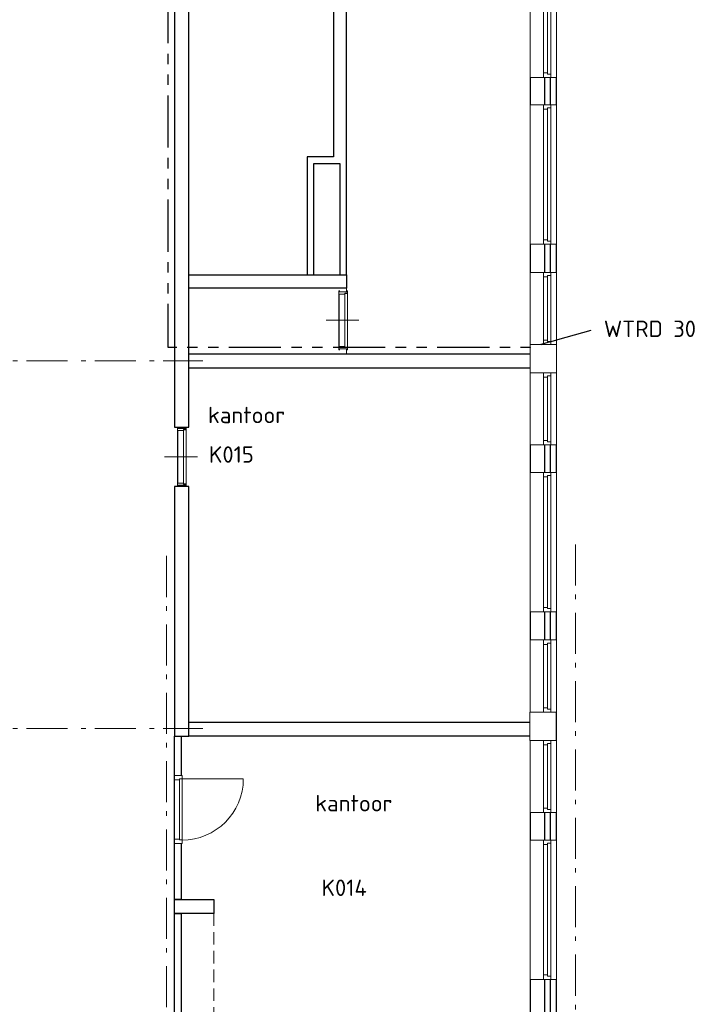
# Model space of a CAD drawing. Header units: millimetres. Extents: x -28579 to 211491, y -26192 to 102706.
# Tile 16 of 48: x 13038 to 23330, y 25143 to 40142. Entities that reach past the tile are written whole.
import ezdxf

# ---------------------------------------------------------------- set-up
doc = ezdxf.new("R2010")
doc.units = ezdxf.units.MM
doc.header["$LTSCALE"] = 100
for name, pattern in [('B0202', [28.125, 18.75, -3.125, 3.125, -3.125]), ('HIDDEN', [9.525, 6.35, -3.175]), ('PHANTOM2', [31.75, 15.875, -3.175, 3.175, -3.175, 3.175, -3.175]), ('STYLE_06', [1.041641, 0.625, -0.208282, 0.069427, -0.138931])]:
    doc.linetypes.add(name, pattern=pattern)
for name, color, linetype in [('AL22FF1-_KALKZANDST', 2, 'Continuous'), ('AT25_TEKST', 2, 'Continuous'), ('br.compartimentering', 4, 'B0202')]:
    doc.layers.add(name, color=color, linetype=linetype)
doc.layers.add('None', color=7, linetype='Continuous', lineweight=5)
doc.styles.add('03_100', font='isocpeur.ttf')
doc.styles.add('Tekton Plus Regular', font='isocpeur.ttf')

# ---------------------------------------------------------------- blocks, each defined once
blk = doc.blocks.new('Group-114')
at = {"color": 8, "linetype": 'Continuous', "lineweight": 5}
blk.add_wipeout([(-33666, 22956), (-33266, 22956), (-33266, 21856), (-33666, 21856)], dxfattribs=at).dxf.layer = 'None'
at = {"layer": 'None', "color": 8, "linetype": 'Continuous', "lineweight": 5}
blk.add_lwpolyline([(-33666, 22956), (-33266, 22956), (-33266, 21856), (-33666, 21856)], close=True, dxfattribs=at)
at = {"color": 8, "linetype": 'Continuous', "lineweight": 5}
blk.add_wipeout([(-33466, 22956), (-33352, 22956), (-33352, 21856), (-33466, 21856)], dxfattribs=at).dxf.layer = 'None'
at = {"layer": 'None', "color": 8, "linetype": 'Continuous', "lineweight": 5}
blk.add_lwpolyline([(-33466, 22956), (-33352, 22956), (-33352, 21856), (-33466, 21856)], close=True, dxfattribs=at)
at = {"color": 8, "linetype": 'Continuous', "lineweight": 5}
for points in [[(-33352, 22956), (-33466, 22956), (-33466, 22889), (-33402, 22889), (-33402, 22909), (-33352, 22909)], [(-33352, 21856), (-33466, 21856), (-33466, 21923), (-33402, 21923), (-33402, 21903), (-33352, 21903)]]:
    blk.add_wipeout(points, dxfattribs=at).dxf.layer = 'None'
at = {"layer": 'None', "color": 8, "linetype": 'Continuous', "lineweight": 5}
blk.add_line((-33402, 21923), (-33402, 22889), dxfattribs=at)
for points in [[(-33352, 22956), (-33466, 22956), (-33466, 22889), (-33402, 22889), (-33402, 22909), (-33352, 22909)], [(-33352, 21856), (-33466, 21856), (-33466, 21923), (-33402, 21923), (-33402, 21903), (-33352, 21903)]]:
    blk.add_lwpolyline(points, close=True, dxfattribs=at)
blk = doc.blocks.new('Group-118')
at = {"color": 8, "linetype": 'Continuous', "lineweight": 5}
blk.add_wipeout([(-33666, 18886), (-33266, 18886), (-33266, 17786), (-33666, 17786)], dxfattribs=at).dxf.layer = 'None'
at = {"layer": 'None', "color": 8, "linetype": 'Continuous', "lineweight": 5}
blk.add_lwpolyline([(-33666, 18886), (-33266, 18886), (-33266, 17786), (-33666, 17786)], close=True, dxfattribs=at)
at = {"color": 8, "linetype": 'Continuous', "lineweight": 5}
blk.add_wipeout([(-33466, 18886), (-33352, 18886), (-33352, 17786), (-33466, 17786)], dxfattribs=at).dxf.layer = 'None'
at = {"layer": 'None', "color": 8, "linetype": 'Continuous', "lineweight": 5}
blk.add_lwpolyline([(-33466, 18886), (-33352, 18886), (-33352, 17786), (-33466, 17786)], close=True, dxfattribs=at)
at = {"color": 8, "linetype": 'Continuous', "lineweight": 5}
for points in [[(-33352, 18886), (-33466, 18886), (-33466, 18819), (-33402, 18819), (-33402, 18839), (-33352, 18839)], [(-33352, 17786), (-33466, 17786), (-33466, 17853), (-33402, 17853), (-33402, 17833), (-33352, 17833)]]:
    blk.add_wipeout(points, dxfattribs=at).dxf.layer = 'None'
at = {"layer": 'None', "color": 8, "linetype": 'Continuous', "lineweight": 5}
blk.add_line((-33402, 18819), (-33402, 17853), dxfattribs=at)
for points in [[(-33352, 18886), (-33466, 18886), (-33466, 18819), (-33402, 18819), (-33402, 18839), (-33352, 18839)], [(-33352, 17786), (-33466, 17786), (-33466, 17853), (-33402, 17853), (-33402, 17833), (-33352, 17833)]]:
    blk.add_lwpolyline(points, close=True, dxfattribs=at)
blk = doc.blocks.new('Group-119')
at = {"color": 8, "linetype": 'Continuous', "lineweight": 5}
blk.add_wipeout([(-33666, 17356), (-33266, 17356), (-33266, 16256), (-33666, 16256)], dxfattribs=at).dxf.layer = 'None'
at = {"layer": 'None', "color": 8, "linetype": 'Continuous', "lineweight": 5}
blk.add_lwpolyline([(-33666, 17356), (-33266, 17356), (-33266, 16256), (-33666, 16256)], close=True, dxfattribs=at)
at = {"color": 8, "linetype": 'Continuous', "lineweight": 5}
blk.add_wipeout([(-33466, 17356), (-33352, 17356), (-33352, 16256), (-33466, 16256)], dxfattribs=at).dxf.layer = 'None'
at = {"layer": 'None', "color": 8, "linetype": 'Continuous', "lineweight": 5}
blk.add_lwpolyline([(-33466, 17356), (-33352, 17356), (-33352, 16256), (-33466, 16256)], close=True, dxfattribs=at)
at = {"color": 8, "linetype": 'Continuous', "lineweight": 5}
for points in [[(-33352, 17356), (-33466, 17356), (-33466, 17289), (-33402, 17289), (-33402, 17309), (-33352, 17309)], [(-33352, 16256), (-33466, 16256), (-33466, 16323), (-33402, 16323), (-33402, 16303), (-33352, 16303)]]:
    blk.add_wipeout(points, dxfattribs=at).dxf.layer = 'None'
at = {"layer": 'None', "color": 8, "linetype": 'Continuous', "lineweight": 5}
blk.add_line((-33402, 17289), (-33402, 16323), dxfattribs=at)
for points in [[(-33352, 17356), (-33466, 17356), (-33466, 17289), (-33402, 17289), (-33402, 17309), (-33352, 17309)], [(-33352, 16256), (-33466, 16256), (-33466, 16323), (-33402, 16323), (-33402, 16303), (-33352, 16303)]]:
    blk.add_lwpolyline(points, close=True, dxfattribs=at)
blk = doc.blocks.new('Group-120')
at = {"color": 8, "linetype": 'Continuous', "lineweight": 5}
blk.add_wipeout([(-33666, 13286), (-33266, 13286), (-33266, 12186), (-33666, 12186)], dxfattribs=at).dxf.layer = 'None'
at = {"layer": 'None', "color": 8, "linetype": 'Continuous', "lineweight": 5}
blk.add_lwpolyline([(-33666, 13286), (-33266, 13286), (-33266, 12186), (-33666, 12186)], close=True, dxfattribs=at)
at = {"color": 8, "linetype": 'Continuous', "lineweight": 5}
blk.add_wipeout([(-33466, 13286), (-33352, 13286), (-33352, 12186), (-33466, 12186)], dxfattribs=at).dxf.layer = 'None'
at = {"layer": 'None', "color": 8, "linetype": 'Continuous', "lineweight": 5}
blk.add_lwpolyline([(-33466, 13286), (-33352, 13286), (-33352, 12186), (-33466, 12186)], close=True, dxfattribs=at)
at = {"color": 8, "linetype": 'Continuous', "lineweight": 5}
for points in [[(-33352, 13286), (-33466, 13286), (-33466, 13219), (-33402, 13219), (-33402, 13239), (-33352, 13239)], [(-33352, 12186), (-33466, 12186), (-33466, 12253), (-33402, 12253), (-33402, 12233), (-33352, 12233)]]:
    blk.add_wipeout(points, dxfattribs=at).dxf.layer = 'None'
at = {"layer": 'None', "color": 8, "linetype": 'Continuous', "lineweight": 5}
blk.add_line((-33402, 13219), (-33402, 12253), dxfattribs=at)
for points in [[(-33352, 13286), (-33466, 13286), (-33466, 13219), (-33402, 13219), (-33402, 13239), (-33352, 13239)], [(-33352, 12186), (-33466, 12186), (-33466, 12253), (-33402, 12253), (-33402, 12233), (-33352, 12233)]]:
    blk.add_lwpolyline(points, close=True, dxfattribs=at)
blk = doc.blocks.new('Group-121')
at = {"color": 8, "linetype": 'Continuous', "lineweight": 5}
blk.add_wipeout([(-33666, 15837), (-33266, 15837), (-33266, 13716), (-33666, 13716)], dxfattribs=at).dxf.layer = 'None'
at = {"layer": 'None', "color": 8, "linetype": 'Continuous', "lineweight": 5}
blk.add_lwpolyline([(-33666, 15837), (-33266, 15837), (-33266, 13716), (-33666, 13716)], close=True, dxfattribs=at)
at = {"color": 8, "linetype": 'Continuous', "lineweight": 5}
blk.add_wipeout([(-33466, 15837), (-33352, 15837), (-33352, 13716), (-33466, 13716)], dxfattribs=at).dxf.layer = 'None'
at = {"layer": 'None', "color": 8, "linetype": 'Continuous', "lineweight": 5}
blk.add_lwpolyline([(-33466, 15837), (-33352, 15837), (-33352, 13716), (-33466, 13716)], close=True, dxfattribs=at)
at = {"color": 8, "linetype": 'Continuous', "lineweight": 5}
for points in [[(-33352, 15837), (-33466, 15837), (-33466, 15770), (-33402, 15770), (-33402, 15790), (-33352, 15790)], [(-33352, 13716), (-33466, 13716), (-33466, 13783), (-33402, 13783), (-33402, 13763), (-33352, 13763)]]:
    blk.add_wipeout(points, dxfattribs=at).dxf.layer = 'None'
at = {"layer": 'None', "color": 8, "linetype": 'Continuous', "lineweight": 5}
blk.add_line((-33402, 15770), (-33402, 13783), dxfattribs=at)
for points in [[(-33352, 15837), (-33466, 15837), (-33466, 15770), (-33402, 15770), (-33402, 15790), (-33352, 15790)], [(-33352, 13716), (-33466, 13716), (-33466, 13783), (-33402, 13783), (-33402, 13763), (-33352, 13763)]]:
    blk.add_lwpolyline(points, close=True, dxfattribs=at)
blk = doc.blocks.new('Group-122')
at = {"color": 8, "linetype": 'Continuous', "lineweight": 5}
blk.add_wipeout([(-33666, 11756), (-33266, 11756), (-33266, 10656), (-33666, 10656)], dxfattribs=at).dxf.layer = 'None'
at = {"layer": 'None', "color": 8, "linetype": 'Continuous', "lineweight": 5}
blk.add_lwpolyline([(-33666, 11756), (-33266, 11756), (-33266, 10656), (-33666, 10656)], close=True, dxfattribs=at)
at = {"color": 8, "linetype": 'Continuous', "lineweight": 5}
blk.add_wipeout([(-33466, 11756), (-33352, 11756), (-33352, 10656), (-33466, 10656)], dxfattribs=at).dxf.layer = 'None'
at = {"layer": 'None', "color": 8, "linetype": 'Continuous', "lineweight": 5}
blk.add_lwpolyline([(-33466, 11756), (-33352, 11756), (-33352, 10656), (-33466, 10656)], close=True, dxfattribs=at)
at = {"color": 8, "linetype": 'Continuous', "lineweight": 5}
for points in [[(-33352, 11756), (-33466, 11756), (-33466, 11689), (-33402, 11689), (-33402, 11709), (-33352, 11709)], [(-33352, 10656), (-33466, 10656), (-33466, 10723), (-33402, 10723), (-33402, 10703), (-33352, 10703)]]:
    blk.add_wipeout(points, dxfattribs=at).dxf.layer = 'None'
at = {"layer": 'None', "color": 8, "linetype": 'Continuous', "lineweight": 5}
blk.add_line((-33402, 11689), (-33402, 10723), dxfattribs=at)
for points in [[(-33352, 11756), (-33466, 11756), (-33466, 11689), (-33402, 11689), (-33402, 11709), (-33352, 11709)], [(-33352, 10656), (-33466, 10656), (-33466, 10723), (-33402, 10723), (-33402, 10703), (-33352, 10703)]]:
    blk.add_lwpolyline(points, close=True, dxfattribs=at)
blk = doc.blocks.new('Group-124')
at = {"color": 8, "linetype": 'Continuous', "lineweight": 5}
blk.add_wipeout([(-33666, 10237), (-33266, 10237), (-33266, 8116), (-33666, 8116)], dxfattribs=at).dxf.layer = 'None'
at = {"layer": 'None', "color": 8, "linetype": 'Continuous', "lineweight": 5}
blk.add_lwpolyline([(-33666, 10237), (-33266, 10237), (-33266, 8116), (-33666, 8116)], close=True, dxfattribs=at)
at = {"color": 8, "linetype": 'Continuous', "lineweight": 5}
blk.add_wipeout([(-33466, 10237), (-33352, 10237), (-33352, 8116), (-33466, 8116)], dxfattribs=at).dxf.layer = 'None'
at = {"layer": 'None', "color": 8, "linetype": 'Continuous', "lineweight": 5}
blk.add_lwpolyline([(-33466, 10237), (-33352, 10237), (-33352, 8116), (-33466, 8116)], close=True, dxfattribs=at)
at = {"color": 8, "linetype": 'Continuous', "lineweight": 5}
for points in [[(-33352, 10237), (-33466, 10237), (-33466, 10170), (-33402, 10170), (-33402, 10190), (-33352, 10190)], [(-33352, 8116), (-33466, 8116), (-33466, 8183), (-33402, 8183), (-33402, 8163), (-33352, 8163)]]:
    blk.add_wipeout(points, dxfattribs=at).dxf.layer = 'None'
at = {"layer": 'None', "color": 8, "linetype": 'Continuous', "lineweight": 5}
blk.add_line((-33402, 10170), (-33402, 8183), dxfattribs=at)
for points in [[(-33352, 10237), (-33466, 10237), (-33466, 10170), (-33402, 10170), (-33402, 10190), (-33352, 10190)], [(-33352, 8116), (-33466, 8116), (-33466, 8183), (-33402, 8183), (-33402, 8163), (-33352, 8163)]]:
    blk.add_lwpolyline(points, close=True, dxfattribs=at)
blk = doc.blocks.new('Group-125')
at = {"color": 8, "linetype": 'Continuous', "lineweight": 5}
blk.add_wipeout([(-33666, 21437), (-33266, 21437), (-33266, 19316), (-33666, 19316)], dxfattribs=at).dxf.layer = 'None'
at = {"layer": 'None', "color": 8, "linetype": 'Continuous', "lineweight": 5}
blk.add_lwpolyline([(-33666, 21437), (-33266, 21437), (-33266, 19316), (-33666, 19316)], close=True, dxfattribs=at)
at = {"color": 8, "linetype": 'Continuous', "lineweight": 5}
blk.add_wipeout([(-33466, 21437), (-33352, 21437), (-33352, 19316), (-33466, 19316)], dxfattribs=at).dxf.layer = 'None'
at = {"layer": 'None', "color": 8, "linetype": 'Continuous', "lineweight": 5}
blk.add_lwpolyline([(-33466, 21437), (-33352, 21437), (-33352, 19316), (-33466, 19316)], close=True, dxfattribs=at)
at = {"color": 8, "linetype": 'Continuous', "lineweight": 5}
for points in [[(-33352, 21437), (-33466, 21437), (-33466, 21370), (-33402, 21370), (-33402, 21390), (-33352, 21390)], [(-33352, 19316), (-33466, 19316), (-33466, 19383), (-33402, 19383), (-33402, 19363), (-33352, 19363)]]:
    blk.add_wipeout(points, dxfattribs=at).dxf.layer = 'None'
at = {"layer": 'None', "color": 8, "linetype": 'Continuous', "lineweight": 5}
blk.add_line((-33402, 19383), (-33402, 21370), dxfattribs=at)
for points in [[(-33352, 21437), (-33466, 21437), (-33466, 21370), (-33402, 21370), (-33402, 21390), (-33352, 21390)], [(-33352, 19316), (-33466, 19316), (-33466, 19383), (-33402, 19383), (-33402, 19363), (-33352, 19363)]]:
    blk.add_lwpolyline(points, close=True, dxfattribs=at)
blk = doc.blocks.new('Group-127')
at = {"layer": 'None', "color": 7}
for name in ['Group-114', 'Group-125', 'Group-118', 'Group-119', 'Group-121', 'Group-120', 'Group-122', 'Group-124']:
    blk.add_blockref(name, (0, 0), dxfattribs=at)
blk = doc.blocks.new('Group-130')
at = {"color": 8, "linetype": 'Continuous', "lineweight": 5}
blk.add_wipeout([(-39041, 15682), (-39041, 16548), (-38911, 16548), (-38911, 15682)], dxfattribs=at).dxf.layer = 'None'
at = {"layer": 'None', "color": 8, "linetype": 'Continuous', "lineweight": 5}
blk.add_lwpolyline([(-39041, 15682), (-39041, 16548), (-38911, 16548), (-38911, 15682)], close=True, dxfattribs=at)
at = {"color": 8, "linetype": 'Continuous', "lineweight": 5}
blk.add_wipeout([(-38950, 15705), (-38950, 16525), (-38911, 16525), (-38911, 15705)], dxfattribs=at).dxf.layer = 'None'
at = {"layer": 'None', "color": 8, "linetype": 'Continuous', "lineweight": 5}
blk.add_lwpolyline([(-38950, 15705), (-38950, 16525), (-38911, 16525), (-38911, 15705)], close=True, dxfattribs=at)
at = {"color": 8, "linetype": 'Continuous', "lineweight": 5}
blk.add_wipeout([(-39036, 15715), (-39036, 16515), (-38950, 16515), (-38950, 15715)], dxfattribs=at).dxf.layer = 'None'
at = {"layer": 'None', "color": 8, "linetype": 'Continuous', "lineweight": 5}
for p, q in [((-39026, 16548), (-38926, 16548)), ((-38738, 16117), (-39238, 16117)), ((-39026, 15682), (-38926, 15682))]:
    blk.add_line(p, q, dxfattribs=at)
for points in [[(-38926, 16565), (-38911, 16565), (-38911, 16530), (-38950, 16530), (-38950, 16515), (-39041, 16515), (-39041, 16565), (-39026, 16565)], [(-38926, 15665), (-38911, 15665), (-38911, 15700), (-38950, 15700), (-38950, 15715), (-39041, 15715), (-39041, 15665), (-39026, 15665)]]:
    blk.add_lwpolyline(points, dxfattribs=at)
blk.add_lwpolyline([(-39036, 15715), (-39036, 16515), (-38950, 16515), (-38950, 15715)], close=True, dxfattribs=at)
blk = doc.blocks.new('Group-162')
at = {"color": 8, "linetype": 'Continuous', "lineweight": 5}
blk.add_wipeout([(-36581, 17762), (-36581, 18628), (-36451, 18628), (-36451, 17762)], dxfattribs=at).dxf.layer = 'None'
at = {"layer": 'None', "color": 8, "linetype": 'Continuous', "lineweight": 5}
blk.add_lwpolyline([(-36581, 17762), (-36581, 18628), (-36451, 18628), (-36451, 17762)], close=True, dxfattribs=at)
at = {"color": 8, "linetype": 'Continuous', "lineweight": 5}
blk.add_wipeout([(-36490, 17785), (-36490, 18605), (-36451, 18605), (-36451, 17785)], dxfattribs=at).dxf.layer = 'None'
at = {"layer": 'None', "color": 8, "linetype": 'Continuous', "lineweight": 5}
blk.add_lwpolyline([(-36490, 17785), (-36490, 18605), (-36451, 18605), (-36451, 17785)], close=True, dxfattribs=at)
at = {"color": 8, "linetype": 'Continuous', "lineweight": 5}
blk.add_wipeout([(-36576, 17795), (-36576, 18595), (-36490, 18595), (-36490, 17795)], dxfattribs=at).dxf.layer = 'None'
at = {"layer": 'None', "color": 8, "linetype": 'Continuous', "lineweight": 5}
for p, q in [((-36566, 18628), (-36466, 18628)), ((-36278, 18197), (-36778, 18197)), ((-36566, 17762), (-36466, 17762))]:
    blk.add_line(p, q, dxfattribs=at)
for points in [[(-36466, 18645), (-36451, 18645), (-36451, 18610), (-36490, 18610), (-36490, 18595), (-36581, 18595), (-36581, 18645), (-36566, 18645)], [(-36466, 17745), (-36451, 17745), (-36451, 17780), (-36490, 17780), (-36490, 17795), (-36581, 17795), (-36581, 17745), (-36566, 17745)]]:
    blk.add_lwpolyline(points, dxfattribs=at)
blk.add_lwpolyline([(-36576, 17795), (-36576, 18595), (-36490, 18595), (-36490, 17795)], close=True, dxfattribs=at)

msp = doc.modelspace()

# ---------------------------------------------------------------- linework, layer by layer
at = {"layer": 'None', "color": 8, "linetype": 'STYLE_06', "lineweight": 5, "ltscale": 10}
msp.add_line((15273, 9473), (15273, 32173), dxfattribs=at)
at = {"layer": 'None', "color": 8, "linetype": 'HIDDEN', "lineweight": 5, "ltscale": 0.3}
msp.add_lwpolyline([(15397, 26528), (15997, 26528), (15997, 23828), (15397, 23828)], close=True, dxfattribs=at)

# ---------------------------------------------------------------- texts
at = {"layer": 'AT25_TEKST', "style": '03_100'}
msp.add_text('WTRD 30', height=249.999995, dxfattribs=at).set_placement((21937.19239, 35307.71033))
at = {"layer": 'None', "color": 1, "char_height": 250, "attachment_point": 1, "line_spacing_factor": 0.976858, "style": 'Tekton Plus Regular'}
for s, insert in [('K015', (15920, 33643.30664)), ('K014', (17635, 27043.30664))]:
    msp.add_mtext(s, dxfattribs=dict(at, insert=insert))

# ---------------------------------------------------------------- wipeouts: each hides what was drawn before it
at = {"color": 8, "linetype": 'Continuous', "lineweight": 5}
for points in [[(20694, 23189), (21037, 23189), (21037, 23193), (21037, 46243), (20817, 46243), (20817, 23193), (20694, 23193)], [(21117, 23128), (21217, 23128), (21217, 23232), (21217, 46243), (21117, 46243), (21117, 23232)], [(15397, 44043), (15397, 33933), (15617, 33933), (15617, 44043)], [(18017, 37953), (18017, 38053), (18017, 39713), (18017, 40428), (18017, 40648), (17524, 40648), (17524, 40428), (17817, 40428), (17817, 38053), (17517, 38053), (17417, 38053), (17417, 37953), (17417, 36253), (17517, 36253), (17517, 37953), (17917, 37953), (17917, 35053), (18017, 35053)]]:
    msp.add_wipeout(points, dxfattribs=at).dxf.layer = 'None'
at = {"color": 1, "linetype": 'Continuous', "lineweight": 35}
for points in [[(15907, 33792.48), (17463.10011, 33792.48), (17463.10011, 34326), (15907, 34326)], [(17541, 27333), (19116.00009, 27333), (19116.00009, 28413), (17541, 28413)]]:
    msp.add_wipeout(points, dxfattribs=at).dxf.layer = 'None'

# ---------------------------------------------------------------- next in the draw order: linework, layer by layer
at = {"layer": 'AL22FF1-_KALKZANDST'}
for points in [[(20694, 23189), (21037, 23189), (21037, 23193), (21037, 46243), (20817, 46243), (20817, 23193), (20694, 23193)], [(21117, 23132), (21217, 23132), (21217, 23232), (21217, 46243), (21117, 46243), (21117, 23232)], [(15397, 44043), (15397, 33933), (15617, 33933), (15617, 44043)], [(18017, 37953), (18017, 38053), (18017, 39713), (18017, 40428), (18017, 40648), (17524, 40648), (17524, 40428), (17817, 40428), (17817, 38053), (17517, 38053), (17417, 38053), (17417, 37953), (17417, 36253), (17517, 36253), (17517, 37953), (17917, 37953), (17917, 35053), (18017, 35053)]]:
    msp.add_lwpolyline(points, close=True, dxfattribs=at)

# ---------------------------------------------------------------- next in the draw order: texts
at = {"layer": 'None', "color": 1, "char_height": 250, "attachment_point": 1, "line_spacing_factor": 0.976858, "style": 'Tekton Plus Regular'}
for insert in [(15907, 34244.99172), (17541, 28331.00781)]:
    msp.add_mtext('kantoor', dxfattribs=dict(at, insert=insert))

# ---------------------------------------------------------------- next in the draw order: wipeouts: each hides what was drawn before it
at = {"color": 8, "linetype": 'Continuous', "lineweight": 5}
msp.add_wipeout([(15397, 26738), (15997, 26738), (15997, 26528), (15397, 26528)], dxfattribs=at).dxf.layer = 'None'

# ---------------------------------------------------------------- next in the draw order: linework, layer by layer
at = {"layer": 'AL22FF1-_KALKZANDST'}
for points in [[(15397, 26738), (15997, 26738), (15997, 26528), (15397, 26528)], [(15497, 26528), (15497, 24328), (15497, 23828), (15397, 23828), (15397, 24328), (15397, 26528)]]:
    msp.add_lwpolyline(points, close=True, dxfattribs=at)

# ---------------------------------------------------------------- next in the draw order: block references
at = {"layer": 'None', "color": 7}
msp.add_blockref('Group-130', (54483, 17368), dxfattribs=at)

# ---------------------------------------------------------------- next in the draw order: wipeouts: each hides what was drawn before it
at = {"color": 8, "linetype": 'Continuous', "lineweight": 5}
for points in [[(15567, 35053), (20817, 35053), (20817, 34833), (15567, 34833)], [(15617, 29443), (20867, 29443), (20867, 29228), (15617, 29228)]]:
    msp.add_wipeout(points, dxfattribs=at).dxf.layer = 'None'

# ---------------------------------------------------------------- next in the draw order: linework, layer by layer
at = {"layer": 'AL22FF1-_KALKZANDST'}
for points in [[(15617, 35053), (20817, 35053), (20817, 34833), (15617, 34833)], [(15617, 29443), (20817, 29443), (20817, 29228), (15617, 29228)]]:
    msp.add_lwpolyline(points, close=True, dxfattribs=at)
at = {"layer": 'None', "color": 8, "linetype": 'STYLE_06', "lineweight": 5, "ltscale": 10}
msp.add_line((-1441, 34950), (15829, 34946), dxfattribs=at)

# ---------------------------------------------------------------- next in the draw order: block references
at = {"layer": 'AL22FF1-_KALKZANDST'}
msp.add_blockref('Group-127', (54483, 17407), dxfattribs=at)

# ---------------------------------------------------------------- next in the draw order: wipeouts: each hides what was drawn before it
at = {"color": 8, "linetype": 'Continuous', "lineweight": 5}
for points in [[(15617, 36053), (18017, 36053), (18017, 35053), (15617, 35053)], [(15397, 33032), (15397, 29228), (15617, 29228), (15617, 33032)]]:
    msp.add_wipeout(points, dxfattribs=at).dxf.layer = 'None'

# ---------------------------------------------------------------- next in the draw order: linework, layer by layer
at = {"layer": 'AL22FF1-_KALKZANDST'}
for points in [[(15397, 33032), (15397, 29228), (15617, 29228), (15617, 33032)], [(15397, 29228), (15497, 29228), (15497, 26738), (15397, 26738)]]:
    msp.add_lwpolyline(points, close=True, dxfattribs=at)
at = {"layer": 'None', "color": 8, "linetype": 'STYLE_06', "lineweight": 5, "ltscale": 10}
for p, q in [((21503, 8608), (21503, 32173)), ((-1441, 29350), (15829, 29346))]:
    msp.add_line(p, q, dxfattribs=at)
at = {"layer": 'None', "color": 8, "linetype": 'Continuous', "lineweight": 5}
msp.add_lwpolyline([(15617, 36053), (18017, 36053), (18017, 35053), (15617, 35053)], close=True, dxfattribs=at)

# ---------------------------------------------------------------- next in the draw order: wipeouts: each hides what was drawn before it
at = {"color": 8, "linetype": 'Continuous', "lineweight": 5}
for points in [[(20817, 35193), (21217, 35193), (21217, 34763), (20817, 34763)], [(20810, 29593), (21210, 29593), (21210, 29163), (20810, 29163)]]:
    msp.add_wipeout(points, dxfattribs=at).dxf.layer = 'None'

# ---------------------------------------------------------------- next in the draw order: linework, layer by layer
at = {"layer": 'None', "color": 8, "linetype": 'Continuous', "lineweight": 5}
for points in [[(20817, 35193), (21217, 35193), (21217, 34763), (20817, 34763)], [(20810, 29593), (21210, 29593), (21210, 29163), (20810, 29163)]]:
    msp.add_lwpolyline(points, close=True, dxfattribs=at)

# ---------------------------------------------------------------- next in the draw order: wipeouts: each hides what was drawn before it
at = {"color": 8, "linetype": 'Continuous', "lineweight": 5}
msp.add_wipeout([(15617, 36253), (18017, 36253), (18017, 36053), (15617, 36053)], dxfattribs=at).dxf.layer = 'None'
at = {"color": 8, "linetype": 'Continuous', "lineweight": 15}
msp.add_wipeout([(15397, 28628), (15511, 28628), (15511, 27594), (15397, 27594)], dxfattribs=at).dxf.layer = 'None'

# ---------------------------------------------------------------- next in the draw order: linework, layer by layer
at = {"layer": 'AL22FF1-_KALKZANDST'}
msp.add_lwpolyline([(15617, 36253), (18017, 36253), (18017, 36053), (15617, 36053)], close=True, dxfattribs=at)
at = {"layer": 'None', "color": 8, "linetype": 'Continuous', "lineweight": 15}
msp.add_lwpolyline([(15397, 28628), (15511, 28628), (15511, 27594), (15397, 27594)], close=True, dxfattribs=at)

# ---------------------------------------------------------------- next in the draw order: block references
at = {"layer": 'None', "color": 7}
msp.add_blockref('Group-162', (54483, 17368), dxfattribs=at)

# ---------------------------------------------------------------- next in the draw order: wipeouts: each hides what was drawn before it
at = {"color": 140, "linetype": 'Continuous', "lineweight": 15}
for points in [[(15397, 28628), (15511, 28628), (15511, 28561), (15397, 28561)], [(15511, 27594), (15511, 27661), (15397, 27661), (15397, 27594)]]:
    msp.add_wipeout(points, dxfattribs=at).dxf.layer = 'None'

# ---------------------------------------------------------------- next in the draw order: linework, layer by layer
at = {"layer": 'br.compartimentering', "linetype": 'PHANTOM2', "ltscale": 0.5, "flags": 128}
msp.add_lwpolyline([(472, 46388), (12867, 46388), (12867, 40952), (15297, 40952), (15297, 35153), (20803.58591, 35153), (21807.76727, 35427.34004)], dxfattribs=at)
at = {"layer": 'None', "color": 140, "linetype": 'Continuous', "lineweight": 15}
for points in [[(15397, 28628), (15511, 28628), (15511, 28561), (15397, 28561)], [(15511, 27594), (15511, 27661), (15397, 27661), (15397, 27594)]]:
    msp.add_lwpolyline(points, close=True, dxfattribs=at)

# ---------------------------------------------------------------- next in the draw order: wipeouts: each hides what was drawn before it
at = {"color": 140, "linetype": 'Continuous', "lineweight": 15}
msp.add_wipeout([(15471, 28576), (15511, 28576), (15511, 27646), (15471, 27646)], dxfattribs=at).dxf.layer = 'None'

# ---------------------------------------------------------------- next in the draw order: linework, layer by layer
at = {"layer": 'None', "color": 8, "linetype": 'Continuous', "lineweight": 5}
msp.add_line((15511, 28576), (16444, 28576), dxfattribs=at)
at = {"layer": 'None', "color": 140, "linetype": 'Continuous', "lineweight": 15}
msp.add_lwpolyline([(15471, 28576), (15511, 28576), (15511, 27646), (15471, 27646)], close=True, dxfattribs=at)
at = {"layer": 'None', "color": 8, "linetype": 'Continuous', "lineweight": 5}
msp.add_arc((15511, 28578), 934, 270, 0, dxfattribs=at)

# ---------------------------------------------------------------- next in the draw order: wipeouts: each hides what was drawn before it
at = {"color": 92, "linetype": 'Continuous', "lineweight": 25}
msp.add_wipeout([(15662, 27966.16), (15987.70999, 27966.16), (15987.70999, 28423), (15662, 28423)], dxfattribs=at).dxf.layer = 'None'

doc.saveas('drawing.dxf')
